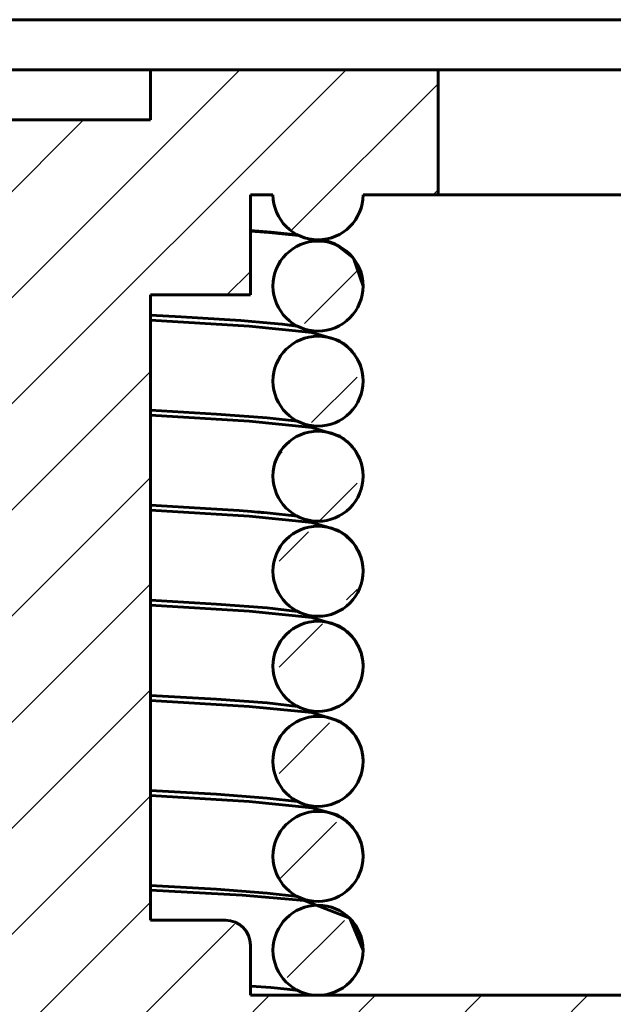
# Model space of a CAD drawing. Header units: millimetres. Extents: x -20 to 420, y 0 to 350.
# Tile 6 of 8: x 160 to 184, y 174 to 213. Entities that reach past the tile are written whole.
import ezdxf

# ---------------------------------------------------------------- set-up
doc = ezdxf.new("R2010")
doc.units = ezdxf.units.MM
doc.linetypes.add('K5LT_BASIC', pattern=[0])
doc.layers.add('Системный слой (1)', color=251, linetype='Continuous', true_color=0x6c6c6c)

# ---------------------------------------------------------------- blocks, each defined once
blk = doc.blocks.new('U0')
at = {"layer": 'Системный слой (1)', "color": 143, "linetype": 'K5LT_BASIC', "lineweight": 60, "true_color": 0x33acca}
for start, end in [(0.0863, 180.0034), (180.0034, 270), (270, 0.0863)]:
    blk.add_arc((171.866, 191.119), 1.8, start, end, dxfattribs=at)
blk = doc.blocks.new('U1')
at = {"layer": 'Системный слой (1)', "color": 143, "linetype": 'K5LT_BASIC', "lineweight": 60, "true_color": 0x33acca}
for start, end in [(0.0956, 180.0105), (180.0105, 270), (270, 0.0957)]:
    blk.add_arc((171.866, 183.519), 1.8, start, end, dxfattribs=at)
blk = doc.blocks.new('U3')
at = {"layer": 'Системный слой (1)', "color": 143, "linetype": 'K5LT_BASIC', "lineweight": 60, "true_color": 0x33acca}
for start, end in [(0.0096, 180.0076), (180.0076, 270), (270.0001, 0.0097)]:
    blk.add_arc((171.866, 175.969), 1.8, start, end, dxfattribs=at)
blk = doc.blocks.new('U4')
at = {"layer": 'Системный слой (1)', "color": 143, "linetype": 'K5LT_BASIC', "lineweight": 60, "true_color": 0x33acca}
for start, end in [(0.0893, 180.0057), (180.0057, 270), (270, 0.0893)]:
    blk.add_arc((171.866, 187.319), 1.8, start, end, dxfattribs=at)
blk = doc.blocks.new('U8')
at = {"layer": 'Системный слой (1)', "color": 143, "linetype": 'K5LT_BASIC', "lineweight": 60, "true_color": 0x33acca}
for start, end in [(0.102, 180.0154), (180.0154, 270), (270, 0.1021)]:
    blk.add_arc((171.866, 179.719), 1.8, start, end, dxfattribs=at)
blk = doc.blocks.new('U9')
at = {"layer": 'Системный слой (1)', "color": 143, "linetype": 'K5LT_BASIC', "lineweight": 60, "true_color": 0x33acca}
for start, end in [(0.0901, 180.0064), (180.0064, 270), (270, 0.0901)]:
    blk.add_arc((171.866, 194.919), 1.8, start, end, dxfattribs=at)
blk = doc.blocks.new('U14')
at = {"layer": 'Системный слой (1)', "color": 143, "linetype": 'K5LT_BASIC', "lineweight": 60, "true_color": 0x33acca}
for start, end in [(0.1012, 180.0148), (180.0148, 270), (270, 0.1012)]:
    blk.add_arc((171.866, 198.719), 1.8, start, end, dxfattribs=at)
blk = doc.blocks.new('U15')
at = {"layer": 'Системный слой (1)', "color": 143, "linetype": 'K5LT_BASIC', "lineweight": 60, "true_color": 0x33acca}
for start, end in [(0.105, 180.0176), (180.0176, 270), (270, 0.105)]:
    blk.add_arc((171.866, 202.519), 1.8, start, end, dxfattribs=at)
blk = doc.blocks.new('U18')
at = {"layer": 'Системный слой (1)', "color": 143, "linetype": 'K5LT_BASIC', "lineweight": 60, "true_color": 0x33acca}
for p, q in [((146.286, 198.422), (147.502, 198.283)), ((147.502, 198.283), (149.529, 198.133)), ((149.529, 198.133), (152.128, 197.983)), ((152.128, 197.983), (152.147, 197.982)), ((152.147, 197.982), (152.166, 197.981)), ((165.166, 197.358), (169.116, 197.119)), ((169.116, 197.119), (171.618, 196.867)), ((171.618, 196.867), (172.7, 196.538)), ((172.7, 196.538), (172.705, 196.535)), ((172.705, 196.535), (172.716, 196.529)), ((172.716, 196.529), (172.737, 196.517)), ((172.737, 196.517), (172.781, 196.491)), ((172.781, 196.491), (172.871, 196.431)), ((172.871, 196.431), (172.893, 196.416)), ((172.893, 196.416), (172.897, 196.412)), ((172.897, 196.412), (172.906, 196.406)), ((172.906, 196.406), (172.924, 196.393)), ((172.924, 196.393), (172.959, 196.366)), ((172.959, 196.366), (173.029, 196.308)), ((173.029, 196.308), (173.102, 196.241)), ((173.102, 196.241), (173.106, 196.237)), ((173.106, 196.237), (173.115, 196.229)), ((173.115, 196.229), (173.132, 196.212)), ((173.132, 196.212), (173.165, 196.177)), ((173.165, 196.177), (173.231, 196.104)), ((173.231, 196.104), (173.287, 196.034)), ((173.287, 196.034), (173.29, 196.029)), ((173.29, 196.029), (173.298, 196.02)), ((173.298, 196.02), (173.312, 196.001)), ((173.312, 196.001), (173.34, 195.961)), ((173.34, 195.961), (173.393, 195.88)), ((173.393, 195.88), (173.439, 195.801)), ((173.439, 195.801), (173.442, 195.796)), ((173.442, 195.796), (173.448, 195.785)), ((173.448, 195.785), (173.459, 195.764)), ((173.459, 195.764), (173.481, 195.721)), ((173.481, 195.721), (173.521, 195.632)), ((173.521, 195.632), (173.557, 195.542)), ((173.557, 195.542), (173.559, 195.536)), ((173.559, 195.536), (173.563, 195.524)), ((173.563, 195.524), (173.571, 195.501)), ((173.571, 195.501), (173.586, 195.454)), ((173.586, 195.454), (173.613, 195.359)), ((173.613, 195.359), (173.633, 195.264)), ((173.633, 195.264), (173.634, 195.259)), ((173.634, 195.259), (173.636, 195.251)), ((173.636, 195.251), (173.639, 195.233)), ((173.639, 195.233), (173.645, 195.197)), ((173.645, 195.197), (173.652, 195.146)), ((173.652, 195.146), (173.653, 195.143)), ((173.653, 195.143), (173.653, 195.137)), ((173.653, 195.137), (173.655, 195.126)), ((173.655, 195.126), (173.657, 195.104)), ((173.657, 195.104), (173.661, 195.059)), ((173.661, 195.059), (173.663, 195.024)), ((173.663, 195.024), (173.663, 195.022)), ((173.663, 195.022), (173.664, 195.016)), ((173.664, 195.016), (173.664, 195.006)), ((173.664, 195.006), (173.665, 194.985)), ((173.665, 194.985), (173.666, 194.942)), ((173.666, 194.942), (173.666, 194.922))]:
    blk.add_line(p, q, dxfattribs=at)
blk = doc.blocks.new('U19')
at = {"layer": 'Системный слой (1)', "color": 143, "linetype": 'K5LT_BASIC', "lineweight": 60, "true_color": 0x33acca}
for p, q in [((146.286, 202.222), (147.503, 202.083)), ((147.503, 202.083), (149.529, 201.933)), ((149.529, 201.933), (152.142, 201.782)), ((152.142, 201.782), (152.166, 201.781)), ((165.166, 201.158), (169.116, 200.919)), ((169.116, 200.919), (171.618, 200.667)), ((171.618, 200.667), (172.699, 200.339)), ((172.699, 200.339), (172.705, 200.336)), ((172.705, 200.336), (172.715, 200.33)), ((172.715, 200.33), (172.736, 200.318)), ((172.736, 200.318), (172.779, 200.292)), ((172.779, 200.292), (172.869, 200.233)), ((172.869, 200.233), (172.893, 200.216)), ((172.893, 200.216), (172.897, 200.213)), ((172.897, 200.213), (172.906, 200.206)), ((172.906, 200.206), (172.923, 200.193)), ((172.923, 200.193), (172.958, 200.166)), ((172.958, 200.166), (173.029, 200.108)), ((173.029, 200.108), (173.101, 200.042)), ((173.101, 200.042), (173.105, 200.038)), ((173.105, 200.038), (173.113, 200.03)), ((173.113, 200.03), (173.13, 200.013)), ((173.13, 200.013), (173.164, 199.979)), ((173.164, 199.979), (173.229, 199.905)), ((173.229, 199.905), (173.286, 199.836)), ((173.286, 199.836), (173.289, 199.831)), ((173.289, 199.831), (173.297, 199.821)), ((173.297, 199.821), (173.311, 199.802)), ((173.311, 199.802), (173.339, 199.763)), ((173.339, 199.763), (173.392, 199.681)), ((173.392, 199.681), (173.439, 199.602)), ((173.439, 199.602), (173.442, 199.596)), ((173.442, 199.596), (173.447, 199.586)), ((173.447, 199.586), (173.459, 199.564)), ((173.459, 199.564), (173.481, 199.521)), ((173.481, 199.521), (173.521, 199.432)), ((173.521, 199.432), (173.557, 199.342)), ((173.557, 199.342), (173.559, 199.337)), ((173.559, 199.337), (173.563, 199.325)), ((173.563, 199.325), (173.571, 199.302)), ((173.571, 199.302), (173.586, 199.255)), ((173.586, 199.255), (173.612, 199.16)), ((173.612, 199.16), (173.633, 199.065)), ((173.633, 199.065), (173.634, 199.058)), ((173.634, 199.058), (173.637, 199.046)), ((173.637, 199.046), (173.641, 199.022)), ((173.641, 199.022), (173.649, 198.973)), ((173.649, 198.973), (173.66, 198.874)), ((173.66, 198.874), (173.665, 198.776)), ((173.665, 198.776), (173.666, 198.772)), ((173.666, 198.772), (173.666, 198.764)), ((173.666, 198.764), (173.666, 198.749)), ((173.666, 198.749), (173.666, 198.722))]:
    blk.add_line(p, q, dxfattribs=at)
blk = doc.blocks.new('U23')
at = {"layer": 'Системный слой (1)', "color": 143, "linetype": 'K5LT_BASIC', "lineweight": 60, "true_color": 0x33acca}
for p, q in [((146.286, 183.222), (147.502, 183.083)), ((147.502, 183.083), (149.53, 182.933)), ((149.53, 182.933), (152.166, 182.781)), ((165.166, 182.158), (169.115, 181.92)), ((169.115, 181.92), (171.616, 181.667)), ((171.616, 181.667), (172.592, 181.395)), ((172.592, 181.395), (172.596, 181.393)), ((172.596, 181.393), (172.604, 181.389)), ((172.604, 181.389), (172.62, 181.381)), ((172.62, 181.381), (172.652, 181.364)), ((172.652, 181.364), (172.719, 181.328)), ((172.719, 181.328), (172.811, 181.272)), ((172.811, 181.272), (172.815, 181.269)), ((172.815, 181.269), (172.823, 181.264)), ((172.823, 181.264), (172.839, 181.253)), ((172.839, 181.253), (172.871, 181.231)), ((172.871, 181.231), (172.937, 181.183)), ((172.937, 181.183), (173.033, 181.105)), ((173.033, 181.105), (173.037, 181.101)), ((173.037, 181.101), (173.046, 181.093)), ((173.046, 181.093), (173.064, 181.077)), ((173.064, 181.077), (173.1, 181.043)), ((173.1, 181.043), (173.17, 180.972)), ((173.17, 180.972), (173.228, 180.907)), ((173.228, 180.907), (173.232, 180.903)), ((173.232, 180.903), (173.239, 180.894)), ((173.239, 180.894), (173.254, 180.875)), ((173.254, 180.875), (173.284, 180.837)), ((173.284, 180.837), (173.342, 180.758)), ((173.342, 180.758), (173.39, 180.685)), ((173.39, 180.685), (173.393, 180.68)), ((173.393, 180.68), (173.399, 180.67)), ((173.399, 180.67), (173.412, 180.649)), ((173.412, 180.649), (173.436, 180.607)), ((173.436, 180.607), (173.481, 180.521)), ((173.481, 180.521), (173.521, 180.433)), ((173.521, 180.433), (173.523, 180.427)), ((173.523, 180.427), (173.528, 180.416)), ((173.528, 180.416), (173.537, 180.393)), ((173.537, 180.393), (173.555, 180.347)), ((173.555, 180.347), (173.586, 180.254)), ((173.586, 180.254), (173.612, 180.16)), ((173.612, 180.16), (173.614, 180.154)), ((173.614, 180.154), (173.617, 180.142)), ((173.617, 180.142), (173.622, 180.118)), ((173.622, 180.118), (173.632, 180.069)), ((173.632, 180.069), (173.649, 179.971)), ((173.649, 179.971), (173.66, 179.873)), ((173.66, 179.873), (173.66, 179.868)), ((173.66, 179.868), (173.661, 179.859)), ((173.661, 179.859), (173.662, 179.839)), ((173.662, 179.839), (173.665, 179.801)), ((173.665, 179.801), (173.666, 179.723)), ((173.666, 179.723), (173.666, 179.722))]:
    blk.add_line(p, q, dxfattribs=at)
blk = doc.blocks.new('U24')
at = {"layer": 'Системный слой (1)', "color": 143, "linetype": 'K5LT_BASIC', "lineweight": 60, "true_color": 0x33acca}
for p, q in [((146.286, 190.822), (147.503, 190.683)), ((147.503, 190.683), (148.266, 190.621)), ((148.266, 190.621), (148.273, 190.62)), ((148.273, 190.62), (148.278, 190.62)), ((148.278, 190.62), (148.282, 190.62)), ((148.282, 190.62), (148.292, 190.619)), ((148.292, 190.619), (148.311, 190.617)), ((148.311, 190.617), (148.35, 190.614)), ((148.35, 190.614), (148.429, 190.609)), ((148.429, 190.609), (148.59, 190.597)), ((148.59, 190.597), (148.924, 190.573)), ((148.924, 190.573), (149.638, 190.526)), ((149.638, 190.526), (151.24, 190.431)), ((151.24, 190.431), (152.166, 190.381)), ((165.166, 189.758), (169.116, 189.519)), ((169.116, 189.519), (171.618, 189.267)), ((171.618, 189.267), (172.696, 188.941)), ((172.696, 188.941), (172.699, 188.939)), ((172.699, 188.939), (172.704, 188.936)), ((172.704, 188.936), (172.715, 188.93)), ((172.715, 188.93), (172.736, 188.918)), ((172.736, 188.918), (172.779, 188.892)), ((172.779, 188.892), (172.87, 188.832)), ((172.87, 188.832), (172.89, 188.817)), ((172.89, 188.817), (172.895, 188.814)), ((172.895, 188.814), (172.904, 188.808)), ((172.904, 188.808), (172.921, 188.795)), ((172.921, 188.795), (172.956, 188.768)), ((172.956, 188.768), (173.026, 188.71)), ((173.026, 188.71), (173.099, 188.644)), ((173.099, 188.644), (173.103, 188.64)), ((173.103, 188.64), (173.111, 188.632)), ((173.111, 188.632), (173.128, 188.615)), ((173.128, 188.615), (173.162, 188.581)), ((173.162, 188.581), (173.227, 188.508)), ((173.227, 188.508), (173.283, 188.44)), ((173.283, 188.44), (173.285, 188.436)), ((173.285, 188.436), (173.29, 188.43)), ((173.29, 188.43), (173.3, 188.417)), ((173.3, 188.417), (173.32, 188.39)), ((173.32, 188.39), (173.336, 188.367)), ((173.336, 188.367), (173.338, 188.364)), ((173.338, 188.364), (173.343, 188.357)), ((173.343, 188.357), (173.352, 188.344)), ((173.352, 188.344), (173.37, 188.317)), ((173.37, 188.317), (173.404, 188.262)), ((173.404, 188.262), (173.468, 188.146)), ((173.468, 188.146), (173.479, 188.124)), ((173.479, 188.124), (173.482, 188.118)), ((173.482, 188.118), (173.487, 188.107)), ((173.487, 188.107), (173.498, 188.085)), ((173.498, 188.085), (173.518, 188.04)), ((173.518, 188.04), (173.554, 187.949)), ((173.554, 187.949), (173.585, 187.857)), ((173.585, 187.857), (173.587, 187.852)), ((173.587, 187.852), (173.59, 187.84)), ((173.59, 187.84), (173.597, 187.816)), ((173.597, 187.816), (173.61, 187.768)), ((173.61, 187.768), (173.632, 187.672)), ((173.632, 187.672), (173.648, 187.575)), ((173.648, 187.575), (173.649, 187.569)), ((173.649, 187.569), (173.651, 187.558)), ((173.651, 187.558), (173.654, 187.535)), ((173.654, 187.535), (173.659, 187.488)), ((173.659, 187.488), (173.665, 187.394)), ((173.665, 187.394), (173.666, 187.322))]:
    blk.add_line(p, q, dxfattribs=at)
blk = doc.blocks.new('U25')
at = {"layer": 'Системный слой (1)', "color": 143, "linetype": 'K5LT_BASIC', "lineweight": 60, "true_color": 0x33acca}
for p, q in [((168.836, 178.167), (165.166, 178.374)), ((171.306, 177.952), (168.836, 178.167)), ((173.138, 177.255), (171.306, 177.952)), ((173.666, 175.969), (173.138, 177.255))]:
    blk.add_line(p, q, dxfattribs=at)
blk = doc.blocks.new('U28')
at = {"layer": 'Системный слой (1)', "color": 143, "linetype": 'K5LT_BASIC', "lineweight": 60, "true_color": 0x33acca}
for p, q in [((169.166, 204.716), (169.903, 204.658)), ((169.903, 204.658), (170.549, 204.599)), ((170.549, 204.599), (171.104, 204.538)), ((172.061, 204.379), (172.556, 204.211)), ((172.556, 204.211), (173.288, 203.633)), ((173.288, 203.633), (173.666, 202.522))]:
    blk.add_line(p, q, dxfattribs=at)
blk = doc.blocks.new('U29')
at = {"layer": 'Системный слой (1)', "color": 143, "linetype": 'K5LT_BASIC', "lineweight": 60, "true_color": 0x33acca}
for p, q in [((146.286, 194.622), (147.503, 194.483)), ((147.503, 194.483), (149.529, 194.333)), ((149.529, 194.333), (152.157, 194.181)), ((152.157, 194.181), (152.159, 194.181)), ((152.159, 194.181), (152.159, 194.181)), ((152.159, 194.181), (152.16, 194.181)), ((152.16, 194.181), (152.161, 194.181)), ((152.161, 194.181), (152.162, 194.181)), ((152.162, 194.181), (152.163, 194.181)), ((152.163, 194.181), (152.165, 194.181)), ((152.165, 194.181), (152.166, 194.181)), ((165.166, 193.558), (169.116, 193.319)), ((169.116, 193.319), (171.618, 193.067)), ((171.618, 193.067), (172.65, 192.765)), ((172.65, 192.765), (172.654, 192.763)), ((172.654, 192.763), (172.664, 192.758)), ((172.664, 192.758), (172.683, 192.748)), ((172.683, 192.748), (172.722, 192.726)), ((172.722, 192.726), (172.785, 192.688)), ((172.785, 192.688), (172.935, 192.584)), ((172.935, 192.584), (173.012, 192.523)), ((173.012, 192.523), (173.016, 192.519)), ((173.016, 192.519), (173.025, 192.511)), ((173.025, 192.511), (173.043, 192.495)), ((173.043, 192.495), (173.08, 192.462)), ((173.08, 192.462), (173.152, 192.391)), ((173.152, 192.391), (173.208, 192.33)), ((173.208, 192.33), (173.212, 192.326)), ((173.212, 192.326), (173.219, 192.317)), ((173.219, 192.317), (173.235, 192.299)), ((173.235, 192.299), (173.266, 192.261)), ((173.266, 192.261), (173.324, 192.184)), ((173.324, 192.184), (173.374, 192.11)), ((173.374, 192.11), (173.378, 192.105)), ((173.378, 192.105), (173.384, 192.095)), ((173.384, 192.095), (173.397, 192.074)), ((173.397, 192.074), (173.421, 192.033)), ((173.421, 192.033), (173.468, 191.947)), ((173.468, 191.947), (173.508, 191.862)), ((173.508, 191.862), (173.51, 191.858)), ((173.51, 191.858), (173.514, 191.85)), ((173.514, 191.85), (173.52, 191.834)), ((173.52, 191.834), (173.534, 191.802)), ((173.534, 191.802), (173.55, 191.76)), ((173.55, 191.76), (173.552, 191.756)), ((173.552, 191.756), (173.555, 191.748)), ((173.555, 191.748), (173.561, 191.731)), ((173.561, 191.731), (173.572, 191.698)), ((173.572, 191.698), (173.593, 191.632)), ((173.593, 191.632), (173.627, 191.496)), ((173.627, 191.496), (173.63, 191.481)), ((173.63, 191.481), (173.631, 191.475)), ((173.631, 191.475), (173.634, 191.463)), ((173.634, 191.463), (173.638, 191.439)), ((173.638, 191.439), (173.646, 191.39)), ((173.646, 191.39), (173.658, 191.291)), ((173.658, 191.291), (173.665, 191.193)), ((173.665, 191.193), (173.665, 191.189)), ((173.665, 191.189), (173.665, 191.181)), ((173.665, 191.181), (173.666, 191.165)), ((173.666, 191.165), (173.666, 191.133)), ((173.666, 191.133), (173.666, 191.122))]:
    blk.add_line(p, q, dxfattribs=at)
blk = doc.blocks.new('U31')
at = {"layer": 'Системный слой (1)', "color": 143, "linetype": 'K5LT_BASIC', "lineweight": 60, "true_color": 0x33acca}
for p, q in [((167.602, 193.618), (165.166, 193.757)), ((168.717, 193.543), (167.602, 193.618)), ((169.214, 193.506), (168.717, 193.543)), ((169.445, 193.487), (169.214, 193.506)), ((169.557, 193.478), (169.445, 193.487)), ((169.612, 193.473), (169.557, 193.478)), ((169.639, 193.471), (169.612, 193.473)), ((169.652, 193.47), (169.639, 193.471)), ((169.659, 193.469), (169.652, 193.47)), ((169.663, 193.469), (169.659, 193.469)), ((169.664, 193.469), (169.663, 193.469)), ((169.665, 193.469), (169.664, 193.469)), ((169.702, 193.466), (169.665, 193.469)), ((169.83, 193.454), (169.702, 193.466)), ((171.047, 193.316), (169.83, 193.454))]:
    blk.add_line(p, q, dxfattribs=at)
blk = doc.blocks.new('U32')
at = {"layer": 'Системный слой (1)', "color": 143, "linetype": 'K5LT_BASIC', "lineweight": 60, "true_color": 0x33acca}
for p, q in [((169.987, 204.673), (169.166, 204.739)), ((170.632, 204.61), (169.987, 204.673)), ((171.074, 204.553), (170.632, 204.61))]:
    blk.add_line(p, q, dxfattribs=at)
blk = doc.blocks.new('U33')
at = {"layer": 'Системный слой (1)', "color": 143, "linetype": 'K5LT_BASIC', "lineweight": 60, "true_color": 0x33acca}
for p, q in [((167.803, 189.805), (165.166, 189.957)), ((169.83, 189.654), (167.803, 189.805)), ((171.047, 189.516), (169.83, 189.654))]:
    blk.add_line(p, q, dxfattribs=at)
blk = doc.blocks.new('U35')
at = {"layer": 'Системный слой (1)', "color": 143, "linetype": 'K5LT_BASIC', "lineweight": 60, "true_color": 0x33acca}
for p, q in [((167.803, 186.005), (165.166, 186.157)), ((169.83, 185.854), (167.803, 186.005)), ((171.047, 185.716), (169.83, 185.854))]:
    blk.add_line(p, q, dxfattribs=at)
blk = doc.blocks.new('U36')
at = {"layer": 'Системный слой (1)', "color": 143, "linetype": 'K5LT_BASIC', "lineweight": 60, "true_color": 0x33acca}
for p, q in [((167.803, 197.405), (165.166, 197.557)), ((169.83, 197.254), (167.803, 197.405)), ((171.047, 197.116), (169.83, 197.254))]:
    blk.add_line(p, q, dxfattribs=at)
blk = doc.blocks.new('U37')
at = {"layer": 'Системный слой (1)', "color": 143, "linetype": 'K5LT_BASIC', "lineweight": 60, "true_color": 0x33acca}
for p, q in [((169.172, 174.538), (169.166, 174.539)), ((169.176, 174.538), (169.172, 174.538)), ((169.178, 174.538), (169.176, 174.538)), ((169.182, 174.538), (169.178, 174.538)), ((169.184, 174.538), (169.182, 174.538)), ((169.186, 174.537), (169.184, 174.538)), ((169.19, 174.537), (169.186, 174.537)), ((169.986, 174.473), (169.19, 174.537)), ((170.632, 174.41), (169.986, 174.473)), ((171.074, 174.353), (170.632, 174.41))]:
    blk.add_line(p, q, dxfattribs=at)
blk = doc.blocks.new('U40')
at = {"layer": 'Системный слой (1)', "color": 143, "linetype": 'K5LT_BASIC', "lineweight": 60, "true_color": 0x33acca}
for p, q in [((167.803, 178.405), (165.166, 178.557)), ((169.83, 178.254), (167.803, 178.405)), ((171.047, 178.116), (169.83, 178.254))]:
    blk.add_line(p, q, dxfattribs=at)
blk = doc.blocks.new('U41')
at = {"layer": 'Системный слой (1)', "color": 143, "linetype": 'K5LT_BASIC', "lineweight": 60, "true_color": 0x33acca}
for p, q in [((166.392, 201.29), (165.166, 201.357)), ((168.781, 201.138), (166.392, 201.29)), ((169.965, 201.042), (168.781, 201.138)), ((170.435, 200.995), (169.965, 201.042)), ((170.637, 200.972), (170.435, 200.995)), ((170.728, 200.961), (170.637, 200.972)), ((170.77, 200.956), (170.728, 200.961)), ((170.791, 200.953), (170.77, 200.956)), ((170.801, 200.952), (170.791, 200.953)), ((170.813, 200.95), (170.801, 200.952)), ((170.815, 200.95), (170.813, 200.95)), ((170.819, 200.949), (170.815, 200.95)), ((170.821, 200.949), (170.819, 200.949)), ((170.824, 200.949), (170.821, 200.949)), ((170.828, 200.948), (170.824, 200.949)), ((170.83, 200.948), (170.828, 200.948)), ((170.831, 200.948), (170.83, 200.948)), ((170.834, 200.947), (170.831, 200.948)), ((170.831, 200.948), (170.831, 200.948)), ((170.836, 200.947), (170.834, 200.947)), ((170.838, 200.947), (170.836, 200.947)), ((170.841, 200.946), (170.838, 200.947)), ((170.843, 200.946), (170.841, 200.946)), ((170.846, 200.946), (170.843, 200.946)), ((170.852, 200.945), (170.846, 200.946)), ((170.903, 200.938), (170.852, 200.945)), ((170.929, 200.934), (170.903, 200.938)), ((170.984, 200.926), (170.929, 200.934)), ((171.01, 200.922), (170.984, 200.926)), ((171.022, 200.92), (171.01, 200.922)), ((171.029, 200.919), (171.022, 200.92)), ((171.032, 200.919), (171.029, 200.919)), ((171.034, 200.918), (171.032, 200.919)), ((171.039, 200.918), (171.034, 200.918)), ((171.047, 200.916), (171.039, 200.918))]:
    blk.add_line(p, q, dxfattribs=at)
blk = doc.blocks.new('U42')
at = {"layer": 'Системный слой (1)', "color": 143, "linetype": 'K5LT_BASIC', "lineweight": 60, "true_color": 0x33acca}
for p, q in [((146.286, 187.022), (146.286, 187.021)), ((146.286, 187.021), (146.287, 187.021)), ((146.287, 187.021), (146.287, 187.021)), ((146.287, 187.021), (146.287, 187.021)), ((146.287, 187.021), (146.287, 187.021)), ((146.287, 187.021), (146.288, 187.021)), ((146.288, 187.021), (146.288, 187.021)), ((146.288, 187.021), (146.288, 187.021)), ((146.288, 187.021), (146.288, 187.021)), ((146.288, 187.021), (146.289, 187.021)), ((146.289, 187.021), (146.29, 187.021)), ((146.29, 187.021), (146.292, 187.02)), ((146.292, 187.02), (146.297, 187.02)), ((146.297, 187.02), (146.307, 187.018)), ((146.307, 187.018), (146.326, 187.015)), ((146.326, 187.015), (146.369, 187.009)), ((146.369, 187.009), (146.465, 186.995)), ((146.465, 186.995), (146.691, 186.966)), ((146.691, 186.966), (147.272, 186.905)), ((147.272, 186.905), (148.869, 186.777)), ((148.869, 186.777), (151.349, 186.625)), ((151.349, 186.625), (152.166, 186.581)), ((165.166, 185.958), (169.116, 185.719)), ((169.116, 185.719), (171.617, 185.467)), ((171.617, 185.467), (172.747, 185.111)), ((172.747, 185.111), (172.753, 185.108)), ((172.753, 185.108), (172.764, 185.101)), ((172.764, 185.101), (172.786, 185.088)), ((172.786, 185.088), (172.83, 185.059)), ((172.83, 185.059), (172.922, 184.994)), ((172.922, 184.994), (172.976, 184.952)), ((172.976, 184.952), (172.981, 184.948)), ((172.981, 184.948), (172.99, 184.941)), ((172.99, 184.941), (173.009, 184.925)), ((173.009, 184.925), (173.046, 184.893)), ((173.046, 184.893), (173.119, 184.824)), ((173.119, 184.824), (173.176, 184.766)), ((173.176, 184.766), (173.18, 184.761)), ((173.18, 184.761), (173.188, 184.752)), ((173.188, 184.752), (173.204, 184.735)), ((173.204, 184.735), (173.235, 184.698)), ((173.235, 184.698), (173.296, 184.622)), ((173.296, 184.622), (173.348, 184.55)), ((173.348, 184.55), (173.351, 184.545)), ((173.351, 184.545), (173.358, 184.535)), ((173.358, 184.535), (173.371, 184.515)), ((173.371, 184.515), (173.397, 184.474)), ((173.397, 184.474), (173.445, 184.39)), ((173.445, 184.39), (173.488, 184.306)), ((173.488, 184.306), (173.491, 184.301)), ((173.491, 184.301), (173.496, 184.29)), ((173.496, 184.29), (173.506, 184.268)), ((173.506, 184.268), (173.525, 184.223)), ((173.525, 184.223), (173.56, 184.131)), ((173.56, 184.131), (173.591, 184.039)), ((173.591, 184.039), (173.592, 184.033)), ((173.592, 184.033), (173.596, 184.022)), ((173.596, 184.022), (173.602, 183.998)), ((173.602, 183.998), (173.615, 183.95)), ((173.615, 183.95), (173.635, 183.853)), ((173.635, 183.853), (173.651, 183.755)), ((173.651, 183.755), (173.652, 183.749)), ((173.652, 183.749), (173.653, 183.738)), ((173.653, 183.738), (173.656, 183.716)), ((173.656, 183.716), (173.66, 183.67)), ((173.66, 183.67), (173.665, 183.58)), ((173.665, 183.58), (173.666, 183.522))]:
    blk.add_line(p, q, dxfattribs=at)
blk = doc.blocks.new('U43')
at = {"layer": 'Системный слой (1)', "color": 143, "linetype": 'K5LT_BASIC', "lineweight": 60, "true_color": 0x33acca}
for p, q in [((167.803, 182.205), (165.166, 182.357)), ((169.83, 182.054), (167.803, 182.205)), ((171.047, 181.916), (169.83, 182.054))]:
    blk.add_line(p, q, dxfattribs=at)

msp = doc.modelspace()

# ---------------------------------------------------------------- hatches: boundary and pattern name
at = {"layer": 'Системный слой (1)'}
h = msp.add_hatch(dxfattribs=at)
h.set_pattern_fill('', angle=45, style=0, pattern_type=0)
h.set_pattern_definition([(45, (0, 0), (-2.12132, 2.12132), [])])
h.paths.add_polyline_path([(143.666, 174.169), (126.666, 174.169), (125.959, 173.876), (125.666, 173.169), (125.666, 167.169), (128.666, 167.169), (126.666, 165.169), (126.666, 163.169), (104.666, 163.169), (101.838, 164.34), (100.666, 167.169), (100.666, 200.42), (101.838, 203.248), (103.631, 204.284), (110.666, 206.169), (114.666, 206.169), (114.666, 213.169), (95.666, 213.169), (94.959, 212.876), (94.666, 212.169), (94.666, 171.169), (91.666, 171.169), (90.959, 170.876), (90.666, 170.169), (90.666, 166.169), (90.959, 165.462), (91.666, 165.169), (94.666, 165.169), (94.666, 158.169), (94.959, 157.462), (95.666, 157.169), (133.666, 157.169), (134.373, 157.462), (134.666, 158.169), (134.666, 167.169), (136.666, 167.169), (136.666, 168.169), (136.959, 168.876), (137.666, 169.169), (179.666, 169.169), (180.373, 168.876), (180.666, 168.169), (180.666, 167.169), (182.666, 167.169), (182.666, 158.169), (182.959, 157.462), (183.666, 157.169), (221.666, 157.169), (222.373, 157.462), (222.666, 158.169), (222.666, 165.169), (225.666, 165.169), (226.373, 165.462), (226.666, 166.169), (226.666, 170.169), (226.373, 170.876), (225.666, 171.169), (222.666, 171.169), (222.666, 191.24), (223.666, 191.24), (223.666, 193.295), (222.666, 193.295), (222.666, 212.169), (222.373, 212.876), (221.666, 213.169), (202.666, 213.169), (202.666, 206.169), (206.666, 206.169), (213.702, 204.284), (216.13, 202.42), (216.666, 200.42), (216.666, 167.169), (215.495, 164.34), (212.666, 163.169), (190.666, 163.169), (190.666, 165.169), (188.666, 167.169), (191.666, 167.169), (191.666, 173.169), (191.373, 173.876), (190.666, 174.169), (171.866, 174.169), (169.166, 174.169), (169.166, 176.169), (168.873, 176.876), (168.166, 177.169), (165.166, 177.169), (165.166, 202.169), (169.166, 202.169), (169.166, 206.169), (170.066, 206.169), (170.768, 204.743), (172.552, 204.504), (173.651, 205.93), (173.666, 206.169), (176.666, 206.169), (176.666, 211.169), (165.166, 211.169), (165.166, 209.169), (152.166, 209.169), (152.166, 211.169), (140.666, 211.169), (140.666, 206.169), (148.166, 206.169), (148.166, 202.169), (152.166, 202.169), (152.166, 177.169), (149.166, 177.169), (148.459, 176.876), (148.166, 176.169), (148.166, 174.169), (147.266, 174.169), (146.366, 175.728), (144.567, 175.728)])
edge = h.paths.add_edge_path()
edge.add_line((171.866, 174.169), (173.425, 175.069))
edge.add_line((173.425, 175.069), (173.425, 176.869))
edge.add_line((173.425, 176.869), (171.866, 177.769))
edge.add_line((171.866, 177.769), (170.308, 176.869))
edge.add_line((170.308, 176.869), (170.308, 175.069))
edge.add_line((170.308, 175.069), (171.866, 174.169))
h.paths.add_polyline_path([(145.825, 202.605), (147.173, 203.798), (146.814, 205.562), (145.107, 206.133), (143.759, 204.94), (144.119, 203.176)])
h.paths.add_polyline_path([(145.466, 176.019), (147.025, 176.919), (147.025, 178.719), (145.466, 179.619), (143.908, 178.719), (143.908, 176.919)])
h.paths.add_polyline_path([(171.866, 177.919), (173.425, 178.819), (173.425, 180.619), (171.867, 181.519), (170.308, 180.619), (170.308, 178.819)])
h.paths.add_polyline_path([(145.466, 179.819), (147.025, 180.719), (147.025, 182.519), (145.466, 183.419), (143.908, 182.519), (143.908, 180.719)])
h.paths.add_polyline_path([(171.866, 181.719), (173.425, 182.619), (173.425, 184.419), (171.867, 185.319), (170.308, 184.419), (170.308, 182.619)])
h.paths.add_polyline_path([(145.466, 183.619), (147.025, 184.519), (147.025, 186.319), (145.466, 187.219), (143.908, 186.319), (143.908, 184.519)])
h.paths.add_polyline_path([(171.866, 185.519), (173.425, 186.419), (173.425, 188.219), (171.867, 189.119), (170.308, 188.219), (170.308, 186.419)])
h.paths.add_polyline_path([(145.466, 187.419), (147.025, 188.319), (147.025, 190.119), (145.466, 191.019), (143.908, 190.119), (143.908, 188.319)])
h.paths.add_polyline_path([(171.866, 189.319), (173.425, 190.219), (173.425, 192.019), (171.867, 192.919), (170.308, 192.019), (170.308, 190.219)])
h.paths.add_polyline_path([(145.466, 191.219), (147.025, 192.119), (147.025, 193.919), (145.466, 194.819), (143.908, 193.919), (143.908, 192.119)])
h.paths.add_polyline_path([(171.866, 193.119), (173.425, 194.019), (173.425, 195.819), (171.867, 196.719), (170.308, 195.819), (170.308, 194.019)])
h.paths.add_polyline_path([(145.466, 195.019), (147.025, 195.919), (147.025, 197.719), (145.466, 198.619), (143.908, 197.719), (143.908, 195.919)])
h.paths.add_polyline_path([(171.866, 196.919), (173.425, 197.819), (173.425, 199.619), (171.867, 200.519), (170.308, 199.619), (170.308, 197.819)])
h.paths.add_polyline_path([(145.466, 198.819), (147.025, 199.719), (147.025, 201.519), (145.466, 202.419), (143.908, 201.519), (143.908, 199.719)])
h.paths.add_polyline_path([(171.866, 200.719), (173.425, 201.619), (173.425, 203.419), (171.867, 204.319), (170.308, 203.419), (170.308, 201.619)])

# ---------------------------------------------------------------- linework, layer by layer
at = {"layer": 'Системный слой (1)', "color": 143, "linetype": 'K5LT_BASIC', "lineweight": 60, "true_color": 0x33acca}
for p, q in [((202.666, 213.169), (114.666, 213.169)), ((165.166, 211.169), (152.166, 211.169)), ((165.166, 209.169), (165.166, 211.169)), ((165.166, 211.169), (176.666, 211.169)), ((176.666, 211.169), (176.666, 206.169)), ((176.666, 211.169), (187.989, 211.169)), ((152.166, 209.169), (165.166, 209.169)), ((169.166, 206.169), (170.066, 206.169)), ((169.166, 206.169), (169.166, 202.169)), ((173.666, 206.169), (176.666, 206.169)), ((187.989, 206.169), (176.666, 206.169)), ((169.166, 202.169), (165.166, 202.169)), ((165.166, 177.169), (165.166, 202.169)), ((165.166, 177.169), (168.166, 177.169)), ((169.166, 174.169), (169.166, 176.169)), ((169.166, 174.169), (171.866, 174.169)), ((171.866, 174.169), (190.666, 174.169))]:
    msp.add_line(p, q, dxfattribs=at)
for centre, radius, start, end in [((171.866, 206.169), 1.8, 180, 0), ((168.166, 176.169), 1, 0, 90)]:
    msp.add_arc(centre, radius, start, end, dxfattribs=at)

# ---------------------------------------------------------------- block references
at = {"layer": 'Системный слой (1)'}
for name in ['U32', 'U28', 'U15', 'U19', 'U41', 'U14', 'U18', 'U36', 'U9', 'U29', 'U31', 'U0', 'U24', 'U33', 'U4', 'U42', 'U35', 'U1', 'U23', 'U43', 'U8', 'U40', 'U25', 'U3', 'U37']:
    msp.add_blockref(name, (0, 0), dxfattribs=at)

doc.saveas('drawing.dxf')
